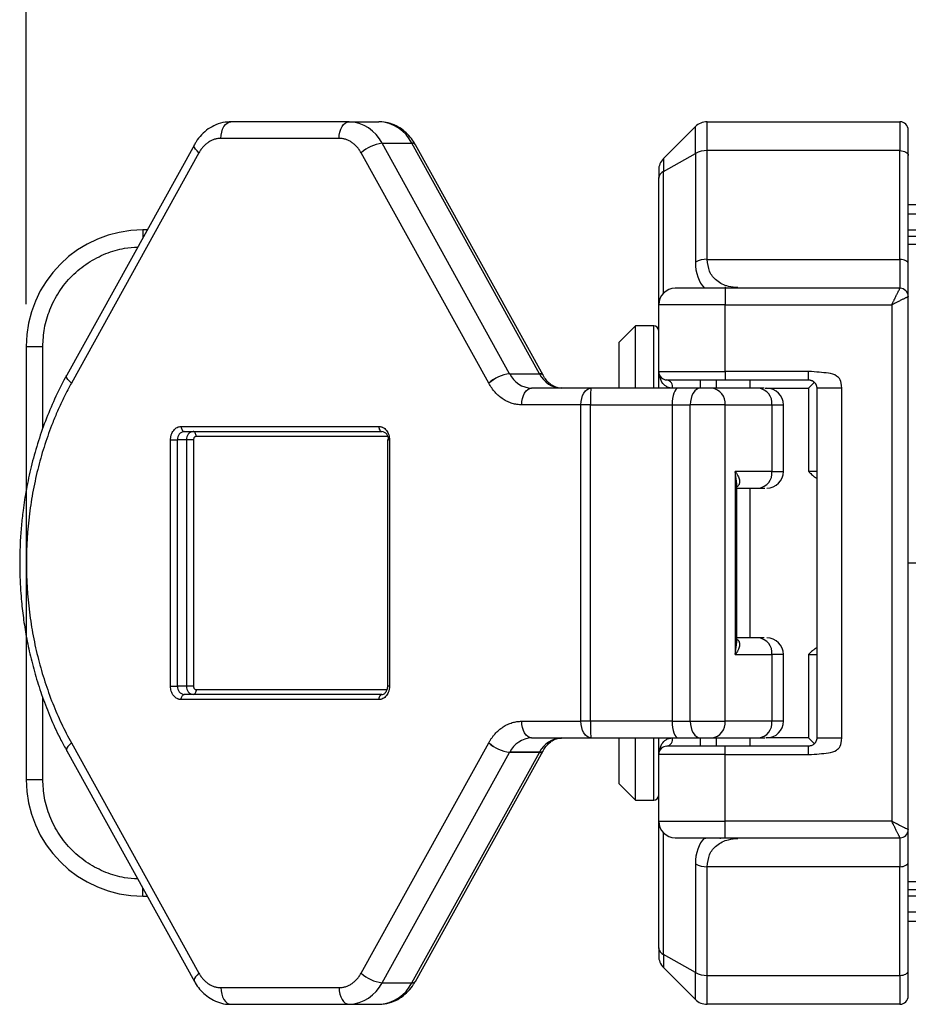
# Model space of a CAD drawing. Header units: millimetres. Extents: x 13 to 546, y 13 to 419.
# Tile 7 of 17: x 238 to 292, y 112 to 172. Entities that reach past the tile are written whole.
import ezdxf

# ---------------------------------------------------------------- set-up
doc = ezdxf.new("R2010")
doc.units = ezdxf.units.MM
doc.header["$LTSCALE"] = 2
doc.linetypes.add('SLD-Solid', pattern=[0])
doc.layers.add('DIMENSIONS', color=140, linetype='SLD-Solid', lineweight=25)
doc.styles.add('SLDTEXTSTYLE0', font='VERDANA.TTF')
doc.dimstyles.new('SLDDIMSTYLE0', dxfattribs={"dimtxt": 4.316016, "dimasz": 6.604, "dimexe": 0, "dimexo": 0.0625, "dimgap": 1.079004, "dimtad": 0, "dimtih": 1, "dimtoh": 1, "dimrnd": 1e-09, "dimzin": 12, "dimdsep": 46, "dimtxsty": 'SLDTEXTSTYLE0', "dimsah": 1, "dimcen": 0.09, "dimadec": 0, "dimazin": 3, "dimtfac": 1, "dimtofl": 0, "dimtmove": 0, "dimatfit": 3, "dimfxl": 0, "dimfrac": 2, "dimtolj": 1, "dimtzin": 12, "dimarcsym": 0})
doc.dimstyles.new('SLDDIMSTYLE1', dxfattribs={"dimtxt": 4.316016, "dimasz": 6.604, "dimexe": 0, "dimexo": 0.0625, "dimgap": 1.079004, "dimtad": 0, "dimtih": 1, "dimtoh": 1, "dimrnd": 1e-09, "dimzin": 4, "dimdsep": 46, "dimtxsty": 'SLDTEXTSTYLE0', "dimsah": 1, "dimcen": 0.09, "dimadec": 0, "dimazin": 1, "dimtfac": 1, "dimtofl": 0, "dimtmove": 0, "dimatfit": 3, "dimfxl": 0, "dimfrac": 2, "dimtolj": 1, "dimtzin": 12, "dimarcsym": 0})

# ---------------------------------------------------------------- blocks, each defined once
blk = doc.blocks.new('_D_3')
at = {"layer": 'DIMENSIONS'}
for p, q in [((238.736, 154.468), (238.736, 201.215)), ((324.736, 169.968), (324.736, 201.215)), ((238.736, 194.865), (269.722, 194.865)), ((275.57, 194.865), (274.121, 194.865)), ((274.121, 194.865), (274.121, 188.005)), ((288.395, 194.865), (289.845, 194.865)), ((289.845, 194.865), (289.845, 188.005)), ((324.736, 194.865), (294.244, 194.865)), ((274.121, 188.005), (275.57, 188.005)), ((289.845, 188.005), (288.395, 188.005))]:
    blk.add_line(p, q, dxfattribs=at)
for points in [[(238.736, 194.865), (245.34, 193.849), (245.34, 195.881)], [(324.736, 194.865), (318.132, 195.881), (318.132, 193.849)]]:
    blk.add_solid(points, dxfattribs=at)
at = {"layer": 'DIMENSIONS', "char_height": 4.2333, "attachment_point": 1, "style": 'SLDTEXTSTYLE0'}
for s, insert in [('86.0', (275.57, 201.208)), ('3.39', (275.57, 193.382))]:
    blk.add_mtext(s, dxfattribs=dict(at, insert=insert))
blk = doc.blocks.new('_D_5')
at = {"layer": 'DIMENSIONS'}
for p, q in [((238.736, 154.468), (238.736, 220.678)), ((429.936, 154.148), (429.936, 220.678)), ((238.736, 214.328), (312.827, 214.328)), ((318.675, 214.328), (317.226, 214.328)), ((317.226, 214.328), (317.226, 207.469)), ((331.5, 214.328), (332.95, 214.328)), ((332.95, 214.328), (332.95, 207.469)), ((429.936, 214.328), (337.349, 214.328)), ((317.226, 207.469), (318.675, 207.469)), ((332.95, 207.469), (331.5, 207.469))]:
    blk.add_line(p, q, dxfattribs=at)
for points in [[(238.736, 214.328), (245.34, 213.312), (245.34, 215.344)], [(429.936, 214.328), (423.332, 215.344), (423.332, 213.312)]]:
    blk.add_solid(points, dxfattribs=at)
at = {"layer": 'DIMENSIONS', "char_height": 4.2333, "attachment_point": 1, "style": 'SLDTEXTSTYLE0'}
for s, insert in [('191.2', (316.88, 220.671)), ('7.53', (318.675, 212.845))]:
    blk.add_mtext(s, dxfattribs=dict(at, insert=insert))

msp = doc.modelspace()

# ---------------------------------------------------------------- linework, layer by layer
for p, q in [((258.134, 165.428), (251.033, 165.428)), ((258.134, 165.428), (259.925, 165.428)), ((278.943, 165.135), (277.029, 163.221)), ((278.943, 163.525), (278.943, 165.135)), ((279.65, 163.691), (279.65, 165.428)), ((279.65, 165.428), (291.236, 165.428)), ((291.236, 165.428), (291.236, 163.691)), ((257.536, 164.428), (250.435, 164.428)), ((248.838, 164.05), (241.17, 150.213)), ((267.782, 150.297), (260.113, 164.133)), ((260.113, 164.133), (261.905, 164.133)), ((269.573, 150.297), (261.905, 164.133)), ((269.788, 150.213), (262.12, 164.05)), ((249.116, 163.565), (241.447, 149.728)), ((266.524, 149.728), (258.856, 163.565)), ((277.029, 162.442), (278.943, 163.525)), ((277.029, 163.221), (277.029, 162.442)), ((278.943, 163.525), (278.943, 157)), ((279.65, 157.165), (279.65, 163.691)), ((291.236, 163.691), (279.65, 163.691)), ((291.236, 157.165), (291.236, 163.691)), ((291.736, 156.882), (291.736, 163.408)), ((276.736, 154.428), (276.736, 162.042)), ((277.029, 155.135), (277.029, 162.442)), ((315.791, 160.428), (291.736, 160.428)), ((291.736, 159.904), (321.736, 159.904)), ((246, 158.928), (245.736, 158.928)), ((245.736, 158.928), (245.736, 158.452)), ((291.736, 158.928), (321.736, 158.928)), ((321.736, 158.53), (291.736, 158.53)), ((322.236, 158.052), (291.736, 158.052)), ((279.65, 157.165), (291.236, 157.165)), ((291.236, 157.165), (291.236, 155.428)), ((280.736, 155.52), (280.736, 155.428)), ((280.436, 155.464), (280.436, 155.428)), ((280.736, 155.428), (280.736, 154.428)), ((291.236, 155.428), (280.736, 155.428)), ((281.029, 155.428), (281.029, 155.458)), ((281.554, 155.436), (281.354, 155.456)), ((291.736, 122.928), (291.736, 154.928)), ((280.736, 154.428), (276.736, 154.428)), ((276.736, 150.428), (276.736, 154.428)), ((280.736, 150.428), (280.736, 154.428)), ((280.736, 154.428), (290.736, 154.428)), ((290.736, 154.428), (290.736, 123.428)), ((275.336, 153.178), (274.336, 152.178)), ((276.436, 153.178), (275.336, 153.178)), ((275.336, 149.428), (275.336, 153.178)), ((276.436, 149.428), (276.436, 153.178)), ((274.336, 152.178), (274.336, 149.428)), ((238.736, 151.928), (238.736, 125.928)), ((238.736, 151.928), (239.736, 151.928)), ((239.736, 147.011), (239.736, 151.928)), ((267.782, 150.297), (269.573, 150.297)), ((267.784, 150.292), (269.576, 150.292)), ((276.736, 150.428), (280.736, 150.428)), ((276.736, 149.428), (276.736, 150.428)), ((285.736, 150.428), (280.736, 150.428)), ((280.736, 150.428), (280.736, 149.928)), ((285.736, 149.928), (285.736, 150.428)), ((279.236, 149.928), (279.236, 149.428)), ((280.199, 149.928), (280.199, 149.428)), ((280.736, 149.928), (285.736, 149.928)), ((282.236, 149.428), (282.236, 149.928)), ((286.089, 149.782), (285.736, 149.428)), ((272.666, 149.428), (269.104, 149.428)), ((277.894, 149.428), (272.666, 149.428)), ((279.235, 149.428), (277.894, 149.428)), ((282.741, 149.428), (279.935, 149.428)), ((283.071, 149.428), (282.741, 149.428)), ((283.143, 149.428), (285.736, 149.428)), ((285.736, 149.428), (285.736, 144.428)), ((287.736, 149.428), (286.236, 149.428)), ((286.236, 149.428), (286.236, 128.428)), ((287.736, 128.428), (287.736, 149.428)), ((272.069, 148.428), (268.507, 148.428)), ((272.069, 129.428), (272.069, 148.428)), ((272.637, 148.428), (272.069, 148.428)), ((272.637, 129.428), (272.637, 148.428)), ((272.637, 148.428), (277.55, 148.428)), ((277.55, 148.428), (277.55, 129.428)), ((277.55, 148.428), (278.638, 148.428)), ((280.737, 148.428), (278.638, 148.428)), ((278.638, 129.428), (278.638, 148.428)), ((280.737, 129.428), (280.737, 148.428)), ((280.737, 148.428), (283.543, 148.428)), ((283.543, 148.428), (283.543, 144.428)), ((283.543, 148.428), (284.236, 148.428)), ((284.236, 144.428), (284.236, 148.428)), ((248.05, 147.128), (259.922, 147.128)), ((248.229, 146.828), (260.101, 146.828)), ((247.409, 131.528), (247.409, 146.328)), ((247.409, 146.328), (247.828, 146.328)), ((248.366, 146.328), (247.828, 146.328)), ((247.828, 131.528), (247.828, 146.328)), ((248.366, 146.328), (248.366, 131.528)), ((248.786, 146.328), (248.366, 146.328)), ((248.786, 146.328), (248.786, 131.528)), ((260.468, 146.528), (248.946, 146.528)), ((260.442, 146.328), (260.442, 131.528)), ((260.442, 146.328), (260.502, 146.328)), ((260.563, 146.328), (260.442, 146.328)), ((260.563, 146.328), (260.563, 131.528)), ((283.543, 144.428), (281.334, 144.428)), ((281.334, 144.428), (281.334, 133.428)), ((281.432, 143.684), (281.334, 144.428)), ((283.543, 144.428), (284.236, 144.428)), ((286.236, 144.428), (285.736, 144.428)), ((281.433, 134.172), (281.433, 143.684)), ((281.433, 143.428), (282.741, 143.428)), ((282.236, 134.428), (282.236, 143.428)), ((282.741, 143.428), (283.112, 143.428)), ((317.236, 138.928), (291.736, 138.928)), ((282.741, 134.428), (281.433, 134.428)), ((283.071, 134.428), (282.741, 134.428)), ((281.334, 133.428), (281.432, 134.172)), ((281.334, 133.428), (283.543, 133.428)), ((283.543, 133.428), (283.543, 129.428)), ((284.236, 133.428), (283.543, 133.428)), ((284.236, 129.428), (284.236, 133.428)), ((285.736, 133.428), (286.236, 133.428)), ((285.736, 133.428), (285.736, 128.428)), ((247.409, 131.528), (247.828, 131.528)), ((248.366, 131.528), (247.828, 131.528)), ((248.786, 131.528), (248.366, 131.528)), ((248.946, 131.328), (260.411, 131.328)), ((260.443, 131.528), (260.442, 131.528)), ((260.563, 131.528), (260.443, 131.528)), ((239.736, 125.928), (239.736, 130.824)), ((259.922, 130.728), (248.05, 130.728)), ((260.101, 131.028), (248.229, 131.028)), ((260.101, 131.028), (260.144, 131.028)), ((268.507, 129.428), (272.069, 129.428)), ((272.637, 129.428), (272.069, 129.428)), ((277.55, 129.428), (272.637, 129.428)), ((277.55, 129.428), (278.638, 129.428)), ((278.638, 129.428), (280.737, 129.428)), ((283.543, 129.428), (280.737, 129.428)), ((284.236, 129.428), (283.543, 129.428)), ((269.104, 128.428), (272.666, 128.428)), ((272.666, 128.428), (277.894, 128.428)), ((274.336, 128.428), (274.336, 125.678)), ((275.336, 124.678), (275.336, 128.428)), ((276.436, 124.678), (276.436, 128.428)), ((276.736, 127.428), (276.736, 128.428)), ((277.894, 128.428), (279.235, 128.428)), ((279.236, 128.428), (279.236, 127.928)), ((279.935, 128.428), (282.741, 128.428)), ((280.199, 128.428), (280.199, 127.928)), ((282.236, 127.928), (282.236, 128.428)), ((282.741, 128.428), (283.112, 128.428)), ((285.736, 128.428), (283.184, 128.428)), ((285.736, 128.428), (286.089, 128.074)), ((286.236, 128.428), (287.736, 128.428)), ((241.447, 128.128), (249.116, 114.291)), ((258.856, 114.291), (266.524, 128.128)), ((280.736, 127.428), (280.736, 127.928)), ((285.736, 127.928), (280.736, 127.928)), ((285.736, 127.428), (285.736, 127.928)), ((241.17, 127.643), (248.838, 113.806)), ((260.113, 113.723), (267.782, 127.559)), ((261.905, 113.723), (269.573, 127.559)), ((262.12, 113.806), (269.788, 127.643)), ((269.573, 127.559), (267.782, 127.559)), ((269.576, 127.564), (267.784, 127.564)), ((280.736, 127.428), (276.736, 127.428)), ((276.736, 123.428), (276.736, 127.428)), ((280.736, 123.428), (280.736, 127.428)), ((280.736, 127.428), (285.736, 127.428)), ((238.736, 125.928), (239.736, 125.928)), ((274.336, 125.678), (275.336, 124.678)), ((275.336, 124.678), (276.436, 124.678)), ((276.736, 123.428), (280.736, 123.428)), ((276.736, 115.814), (276.736, 123.428)), ((290.736, 123.428), (280.736, 123.428)), ((280.736, 122.428), (280.736, 123.428)), ((277.029, 115.414), (277.029, 122.721)), ((279.536, 122.428), (279.536, 122.37)), ((280.436, 122.428), (280.436, 122.37)), ((280.736, 122.428), (291.236, 122.428)), ((281.029, 122.383), (281.029, 122.428)), ((281.354, 122.4), (281.554, 122.42)), ((291.236, 122.428), (291.236, 120.691)), ((278.943, 120.856), (278.943, 114.331)), ((291.236, 120.691), (279.65, 120.691)), ((279.65, 114.165), (279.65, 120.691)), ((291.236, 114.165), (291.236, 120.691)), ((291.736, 114.448), (291.736, 120.974)), ((291.736, 119.804), (322.236, 119.804)), ((245.736, 118.928), (245.736, 119.404)), ((245.736, 118.928), (246, 118.928)), ((291.736, 119.326), (321.736, 119.326)), ((321.736, 118.928), (291.736, 118.928)), ((321.736, 117.952), (291.736, 117.952)), ((291.736, 117.428), (315.792, 117.428)), ((278.943, 114.331), (277.029, 115.414)), ((277.029, 115.414), (277.029, 114.635)), ((277.029, 114.635), (278.943, 112.721)), ((278.943, 112.721), (278.943, 114.331)), ((279.65, 114.165), (291.236, 114.165)), ((279.65, 112.428), (279.65, 114.165)), ((291.236, 114.165), (291.236, 112.428)), ((260.113, 113.723), (261.905, 113.723)), ((250.435, 113.428), (257.536, 113.428)), ((251.033, 112.428), (258.134, 112.428)), ((258.134, 112.428), (259.925, 112.428)), ((291.236, 112.428), (279.65, 112.428))]:
    msp.add_line(p, q)
at = {"flags": 128}
for points in [[(250.435, 164.428), (250.447, 164.623), (250.481, 164.811), (250.536, 164.984), (250.61, 165.135), (250.701, 165.259), (250.804, 165.352), (250.916, 165.409), (251.033, 165.428)], [(257.536, 164.428), (257.548, 164.623), (257.582, 164.811), (257.637, 164.984), (257.711, 165.135), (257.802, 165.259), (257.905, 165.352), (258.017, 165.409), (258.134, 165.428)], [(249.116, 163.565), (248.998, 163.676), (248.909, 163.782), (248.85, 163.881), (248.824, 163.967), (248.832, 164.038), (248.837, 164.048)], [(291.236, 163.691), (291.333, 163.685), (291.427, 163.669), (291.514, 163.643), (291.589, 163.608), (291.652, 163.565), (291.698, 163.516), (291.726, 163.463), (291.736, 163.408)], [(291.736, 156.882), (291.726, 156.938), (291.698, 156.991), (291.652, 157.04), (291.589, 157.082), (291.514, 157.118), (291.427, 157.144), (291.333, 157.16), (291.236, 157.165)], [(241.447, 149.728), (241.33, 149.839), (241.24, 149.946), (241.181, 150.044), (241.156, 150.13), (241.164, 150.201), (241.17, 150.213)], [(267.784, 150.292), (267.784, 150.292), (267.784, 150.293), (267.783, 150.294), (267.783, 150.294), (267.783, 150.295), (267.782, 150.296), (267.782, 150.296), (267.782, 150.297)], [(269.576, 150.292), (269.576, 150.292), (269.575, 150.293), (269.575, 150.294), (269.574, 150.294), (269.574, 150.295), (269.574, 150.296), (269.573, 150.296), (269.573, 150.297)], [(266.524, 149.728), (266.525, 149.728), (266.525, 149.727), (266.525, 149.727), (266.526, 149.726), (266.526, 149.725), (266.526, 149.725), (266.527, 149.724), (266.527, 149.723)], [(268.507, 148.428), (268.519, 148.623), (268.553, 148.811), (268.608, 148.984), (268.682, 149.135), (268.773, 149.259), (268.876, 149.352), (268.988, 149.409), (269.104, 149.428)], [(272.069, 148.428), (272.08, 148.623), (272.114, 148.811), (272.169, 148.984), (272.244, 149.135), (272.334, 149.259), (272.437, 149.352), (272.549, 149.409), (272.666, 149.428)], [(279.235, 149.428), (279.118, 149.409), (279.006, 149.352), (278.903, 149.259), (278.813, 149.135), (278.738, 148.984), (278.683, 148.811), (278.649, 148.623), (278.638, 148.428)], [(248.05, 147.128), (248.054, 147.069), (248.064, 147.013), (248.08, 146.961), (248.103, 146.916), (248.13, 146.879), (248.161, 146.851), (248.194, 146.834), (248.229, 146.828)], [(248.946, 146.528), (248.943, 146.587), (248.932, 146.643), (248.916, 146.695), (248.893, 146.74), (248.866, 146.777), (248.835, 146.805), (248.802, 146.822), (248.767, 146.828)], [(259.922, 147.128), (259.925, 147.069), (259.935, 147.013), (259.952, 146.961), (259.974, 146.916), (260.001, 146.879), (260.032, 146.851), (260.066, 146.834), (260.101, 146.828)], [(248.946, 131.328), (248.943, 131.269), (248.932, 131.213), (248.916, 131.161), (248.893, 131.116), (248.866, 131.079), (248.835, 131.051), (248.802, 131.034), (248.767, 131.028)], [(248.05, 130.728), (248.054, 130.787), (248.064, 130.843), (248.08, 130.895), (248.103, 130.94), (248.13, 130.977), (248.161, 131.005), (248.194, 131.022), (248.229, 131.028)], [(269.104, 128.428), (268.988, 128.447), (268.876, 128.504), (268.773, 128.597), (268.682, 128.721), (268.608, 128.872), (268.553, 129.045), (268.519, 129.233), (268.507, 129.428)], [(272.666, 128.428), (272.549, 128.447), (272.437, 128.504), (272.334, 128.597), (272.244, 128.721), (272.169, 128.872), (272.114, 129.045), (272.08, 129.233), (272.069, 129.428)], [(278.638, 129.428), (278.649, 129.233), (278.683, 129.045), (278.738, 128.872), (278.813, 128.721), (278.903, 128.597), (279.006, 128.504), (279.118, 128.447), (279.235, 128.428)], [(241.447, 128.128), (241.33, 128.017), (241.24, 127.91), (241.181, 127.812), (241.156, 127.726), (241.164, 127.655), (241.17, 127.643)], [(266.527, 128.133), (266.527, 128.132), (266.526, 128.131), (266.526, 128.131), (266.526, 128.13), (266.525, 128.13), (266.525, 128.129), (266.525, 128.128), (266.524, 128.128)], [(267.782, 127.559), (267.782, 127.56), (267.782, 127.561), (267.783, 127.561), (267.783, 127.562), (267.783, 127.562), (267.784, 127.563), (267.784, 127.564), (267.784, 127.564)], [(269.576, 127.564), (269.576, 127.564), (269.575, 127.563), (269.575, 127.562), (269.574, 127.562), (269.574, 127.561), (269.574, 127.561), (269.573, 127.56), (269.573, 127.559)], [(291.236, 120.691), (291.333, 120.696), (291.427, 120.712), (291.514, 120.738), (291.589, 120.774), (291.652, 120.816), (291.698, 120.865), (291.726, 120.918), (291.736, 120.974)], [(249.116, 114.291), (248.998, 114.18), (248.909, 114.074), (248.85, 113.975), (248.824, 113.889), (248.832, 113.819), (248.838, 113.807)], [(291.236, 114.165), (291.333, 114.171), (291.427, 114.187), (291.514, 114.213), (291.589, 114.248), (291.652, 114.291), (291.698, 114.34), (291.726, 114.393), (291.736, 114.448)], [(250.435, 113.428), (250.447, 113.233), (250.481, 113.045), (250.536, 112.872), (250.61, 112.721), (250.701, 112.597), (250.804, 112.504), (250.916, 112.447), (251.033, 112.428)], [(257.536, 113.428), (257.548, 113.233), (257.582, 113.045), (257.637, 112.872), (257.711, 112.721), (257.802, 112.597), (257.905, 112.504), (258.017, 112.447), (258.134, 112.428)]]:
    msp.add_lwpolyline(points, dxfattribs=at)
for centre, radius, start, end in [((258.032, 163.112), 2.319, 26.14666, 87.48751), ((259.823, 163.112), 2.319, 26.14666, 87.48751), ((279.65, 164.428), 1, 90, 135), ((291.236, 164.928), 0.5, 0, 90), ((260.395, 161.837), 2.313, 96.9839, 131.67989), ((261.941, 163.909), 0.228, 38.27422, 99.13536), ((277.736, 162.514), 1, 135, 180), ((279.621, 162.224), 1.467, 88.85202, 117.52276), ((277.226, 161.99), 0.493, 113.61925, 173.95537), ((245.736, 151.928), 7, 90, 180), ((279.621, 155.699), 1.467, 88.85202, 117.52276), ((277.736, 154.428), 1, 90, 180), ((291.236, 154.928), 0.5, 0, 90), ((276.436, 152.878), 0.3, 0, 90), ((268.063, 148.001), 2.313, 96.9839, 131.67989), ((268.066, 147.994), 2.315, 96.98003, 131.65936), ((269.172, 150.972), 1.546, 206.12862, 267.48556), ((269.609, 150.074), 0.226, 37.45581, 99.26443), ((269.612, 150.065), 0.229, 39.13868, 99.0032), ((270.964, 150.972), 1.546, 206.12862, 267.48556), ((277.236, 150.428), 0.5, 180, 270), ((277.132, 149.497), 0.443, 350.98068, 76.39946), ((281.252, 148.678), 8.619, 175.00633, 181.66081), ((279.823, 148.517), 0.918, 354.42453, 83.04295), ((282.63, 148.517), 0.918, 354.42453, 83.04295), ((283.236, 148.428), 1, 0, 90), ((248.285, 146.373), 0.459, 96.95705, 185.57547), ((248.822, 146.373), 0.459, 96.95705, 185.57547), ((260.045, 146.373), 0.459, 354.42453, 83.04295), ((282.63, 144.339), 0.918, 276.95705, 5.57547), ((283.236, 144.428), 1, 270, 0), ((282.63, 133.517), 0.918, 354.42453, 83.04295), ((283.236, 133.428), 1, 0, 90), ((248.285, 131.483), 0.459, 174.42453, 263.04295), ((248.822, 131.483), 0.459, 174.42453, 263.04295), ((260.262, 130.753), 0.341, 132.43496, 184.20471), ((260.104, 130.904), 0.124, 91.51834, 125.63178), ((281.252, 129.178), 8.619, 178.33919, 184.99367), ((279.823, 129.339), 0.918, 276.95705, 5.57547), ((282.63, 129.339), 0.918, 276.95705, 5.57547), ((283.236, 129.428), 1, 270, 0), ((269.172, 126.884), 1.546, 92.51444, 153.87138), ((270.964, 126.884), 1.546, 92.51444, 153.87138), ((277.132, 128.359), 0.443, 283.60054, 9.01932), ((268.063, 129.856), 2.313, 228.32011, 263.0161), ((268.066, 129.862), 2.315, 228.34064, 263.01997), ((277.236, 127.428), 0.5, 90, 180), ((269.609, 127.783), 0.227, 260.80107, 322.12799), ((269.612, 127.79), 0.229, 260.96259, 321.07553), ((245.736, 125.928), 7, 180, 270), ((276.436, 124.978), 0.3, 270, 0), ((277.736, 123.428), 1, 180, 270), ((291.236, 122.928), 0.5, 270, 0), ((279.621, 122.157), 1.467, 242.47724, 271.14798), ((277.226, 115.866), 0.493, 186.04463, 246.38075), ((277.736, 115.342), 1, 180, 225), ((260.395, 116.019), 2.313, 228.32011, 263.0161), ((279.621, 115.632), 1.467, 242.47724, 271.14798), ((258.032, 114.744), 2.319, 272.51249, 333.85334), ((259.823, 114.744), 2.319, 272.51249, 333.85334), ((261.941, 113.947), 0.228, 260.86464, 321.72578), ((279.65, 113.428), 1, 225, 270), ((291.236, 112.928), 0.5, 270, 360)]:
    msp.add_arc(centre, radius, start, end)
for centre, start_param, end_param in [((277.894, 148.428), 0, 1.570796), ((277.894, 129.428), 1.570796, 3.141593)]:
    msp.add_ellipse(centre, major_axis=(0, 1), ratio=0.344258, start_param=start_param, end_param=end_param)
for points, knots in [([(251.008, 165.413), (250.9, 165.413), (250.602, 165.414), (250.144, 165.269), (249.665, 165.009), (249.266, 164.657), (248.991, 164.328), (248.878, 164.105), (248.846, 164.044)], [0, 0, 0, 0, 0.1221314, 0.3376664, 0.5346194, 0.7318419, 0.9255284, 1, 1, 1, 1]), ([(262.115, 164.046), (262.101, 164.075), (262.018, 164.245), (261.807, 164.522), (261.475, 164.864), (261.073, 165.143), (260.614, 165.337), (260.221, 165.432), (259.988, 165.418), (259.926, 165.414)], [0, 0, 0, 0, 0.034267, 0.200652, 0.374106, 0.553507, 0.738559, 0.930184, 1, 1, 1, 1]), ([(250.435, 164.428), (250.404, 164.427), (250.34, 164.426), (250.245, 164.415), (250.151, 164.397), (250.024, 164.364), (249.868, 164.304), (249.689, 164.204), (249.52, 164.077), (249.367, 163.926), (249.229, 163.756), (249.154, 163.629), (249.116, 163.565)], [0, 0, 0, 0, 0.061656, 0.123126, 0.18463, 0.246385, 0.373086, 0.500054, 0.626754, 0.753722, 0.876795, 1, 1, 1, 1]), ([(258.856, 163.565), (258.838, 163.597), (258.801, 163.662), (258.739, 163.753), (258.674, 163.84), (258.58, 163.95), (258.452, 164.076), (258.284, 164.203), (258.104, 164.304), (257.917, 164.375), (257.727, 164.42), (257.6, 164.425), (257.536, 164.428)], [0, 0, 0, 0, 0.061656, 0.123126, 0.18463, 0.246385, 0.373086, 0.500054, 0.626754, 0.753722, 0.876795, 1, 1, 1, 1]), ([(239.736, 151.928), (239.755, 152.294), (239.796, 153.048), (240.129, 154.166), (240.683, 155.241), (241.463, 156.201), (242.422, 156.982), (243.498, 157.532), (244.516, 157.846), (245.167, 157.884), (245.43, 157.9)], [0, 0, 0, 0, 0.12045, 0.248115, 0.381087, 0.516881, 0.652675, 0.785647, 0.913312, 1, 1, 1, 1]), ([(281.502, 155.469), (281.305, 155.483), (280.828, 155.519), (280.224, 155.832), (279.743, 156.376), (279.68, 156.911), (279.65, 157.165)], [0, 0, 0, 0, 0.20568, 0.50111, 0.76278, 1, 1, 1, 1]), ([(290.736, 154.428), (290.752, 154.46), (290.782, 154.52), (290.824, 154.605), (290.861, 154.678), (290.892, 154.741), (290.945, 154.845), (291.013, 154.982), (291.092, 155.141), (291.155, 155.268), (291.201, 155.36), (291.23, 155.418), (291.234, 155.425), (291.236, 155.428)], [0, 0, 0, 0, 0.064023, 0.121264, 0.171722, 0.215397, 0.252292, 0.393298, 0.517977, 0.646632, 0.769291, 0.886771, 1, 1, 1, 1]), ([(291.736, 154.928), (291.735, 154.928), (291.733, 154.927), (291.72, 154.919), (291.697, 154.908), (291.665, 154.892), (291.624, 154.871), (291.573, 154.846), (291.513, 154.816), (291.423, 154.772), (291.29, 154.705), (291.123, 154.621), (290.934, 154.527), (290.809, 154.464), (290.736, 154.428)], [0, 0, 0, 0, 0.056197, 0.113334, 0.171539, 0.230929, 0.291619, 0.353713, 0.417309, 0.4825, 0.607104, 0.748081, 0.852898, 1, 1, 1, 1]), ([(241.174, 150.21), (241.143, 150.158), (240.873, 149.702), (240.436, 148.783), (239.874, 147.462), (239.406, 146.102), (239.026, 144.735), (238.739, 143.394), (238.553, 142.205), (238.437, 141.145), (238.36, 140.094), (238.349, 139.348), (238.343, 138.928)], [0, 0, 0, 0, 0.016069, 0.141223, 0.265695, 0.389033, 0.510287, 0.627038, 0.735975, 0.813202, 0.894877, 1, 1, 1, 1]), ([(270.892, 149.439), (270.854, 149.436), (270.72, 149.427), (270.496, 149.503), (270.222, 149.665), (269.987, 149.907), (269.842, 150.096), (269.79, 150.21), (269.789, 150.21)], [0, 0, 0, 0, 0.100414, 0.360084, 0.587613, 0.800356, 0.999262, 1, 1, 1, 1]), ([(277.569, 149.428), (277.502, 149.434), (277.359, 149.447), (277.127, 149.562), (276.875, 149.796), (276.832, 150.047), (276.809, 150.186)], [0, 0, 0, 0, 0.145732, 0.310035, 0.61794, 1, 1, 1, 1]), ([(287.736, 149.428), (287.736, 149.89), (287.578, 150.049), (287.28, 150.266), (287.111, 150.303), (286.761, 150.353), (286.58, 150.366), (286.192, 150.403), (285.985, 150.428), (285.736, 150.428)], [0, 0, 0, 0, 0.25, 0.25, 0.5, 0.5, 0.75, 0.75, 1, 1, 1, 1]), ([(241.447, 149.728), (241.388, 149.62), (241.269, 149.403), (241.098, 149.072), (240.932, 148.737), (240.772, 148.398), (240.618, 148.055), (240.469, 147.707), (240.201, 147.049), (239.845, 146.061), (239.453, 144.708), (239.141, 143.31), (238.838, 141.387), (238.684, 138.928), (238.838, 136.469), (239.141, 134.546), (239.452, 133.149), (239.845, 131.795), (240.233, 130.717), (240.578, 129.887), (240.85, 129.287), (241.138, 128.699), (241.344, 128.318), (241.447, 128.128)], [0, 0, 0, 0, 0.017161, 0.034305, 0.051439, 0.06857, 0.085705, 0.102853, 0.120019, 0.182108, 0.244219, 0.307793, 0.37139, 0.500002, 0.628614, 0.692188, 0.755785, 0.817874, 0.879985, 0.910004, 0.939987, 0.969972, 1, 1, 1, 1]), ([(268.507, 148.428), (268.46, 148.429), (268.364, 148.431), (268.222, 148.448), (268.08, 148.474), (267.89, 148.524), (267.656, 148.614), (267.387, 148.765), (267.133, 148.956), (266.904, 149.182), (266.698, 149.436), (266.584, 149.628), (266.527, 149.723)], [0, 0, 0, 0, 0.061672, 0.123147, 0.184645, 0.246383, 0.37313, 0.500054, 0.6268, 0.753725, 0.876818, 1, 1, 1, 1]), ([(277.236, 149.928), (277.236, 149.928), (277.605, 149.928), (278.917, 149.928), (279.808, 149.928), (280.736, 149.928)], [0, 0, 0, 0, 0.5, 0.5, 1, 1, 1, 1]), ([(285.736, 149.928), (285.754, 149.927), (285.789, 149.926), (285.84, 149.918), (285.887, 149.905), (285.931, 149.889), (285.972, 149.87), (286.008, 149.848), (286.041, 149.825), (286.07, 149.801), (286.095, 149.776), (286.118, 149.751), (286.143, 149.72), (286.166, 149.685), (286.184, 149.65), (286.196, 149.625), (286.208, 149.593), (286.222, 149.548), (286.234, 149.491), (286.235, 149.449), (286.236, 149.428)], [0, 0, 0, 0, 0.038908, 0.077215, 0.115938, 0.156059, 0.198466, 0.243912, 0.293011, 0.346249, 0.404011, 0.466596, 0.534238, 0.671945, 0.760787, 0.80078, 0.858701, 0.908446, 0.953889, 1, 1, 1, 1]), ([(247.409, 146.328), (247.409, 146.353), (247.41, 146.403), (247.419, 146.478), (247.433, 146.551), (247.46, 146.65), (247.51, 146.77), (247.593, 146.897), (247.695, 147.002), (247.809, 147.075), (247.929, 147.12), (248.01, 147.125), (248.05, 147.128)], [0, 0, 0, 0, 0.060243, 0.119999, 0.179808, 0.240207, 0.369955, 0.500129, 0.629877, 0.760052, 0.879922, 1, 1, 1, 1]), ([(259.922, 147.128), (259.942, 147.127), (259.982, 147.126), (260.042, 147.115), (260.101, 147.098), (260.18, 147.064), (260.276, 147.002), (260.378, 146.898), (260.462, 146.771), (260.52, 146.628), (260.557, 146.479), (260.561, 146.378), (260.563, 146.328)], [0, 0, 0, 0, 0.060243, 0.119999, 0.179808, 0.240207, 0.369955, 0.500129, 0.629877, 0.760052, 0.879922, 1, 1, 1, 1]), ([(248.946, 146.528), (248.935, 146.527), (248.914, 146.526), (248.884, 146.515), (248.856, 146.496), (248.824, 146.462), (248.792, 146.407), (248.788, 146.354), (248.786, 146.328)], [0, 0, 0, 0, 0.1272, 0.249746, 0.3727, 0.501075, 0.749743, 1, 1, 1, 1]), ([(281.334, 144.428), (281.359, 144.392), (281.405, 144.327), (281.457, 144.242), (281.508, 144.147), (281.555, 144.041), (281.593, 143.912), (281.606, 143.791), (281.589, 143.683), (281.547, 143.598), (281.486, 143.532), (281.425, 143.5), (281.396, 143.485)], [0, 0, 0, 0, 0.1049537, 0.188282, 0.2499849, 0.3831365, 0.4994218, 0.6340523, 0.7491591, 0.84189, 0.9245126, 1, 1, 1, 1]), ([(285.736, 144.428), (285.78, 144.384), (285.856, 144.307), (285.976, 144.199), (286.096, 144.102), (286.19, 144.049), (286.236, 144.023)], [0, 0, 0, 0, 0.288532, 0.500024, 0.75531, 1, 1, 1, 1]), ([(238.343, 138.928), (238.353, 138.376), (238.367, 137.601), (238.462, 136.461), (238.575, 135.492), (238.764, 134.346), (239.02, 133.159), (239.353, 131.938), (239.761, 130.706), (240.251, 129.484), (240.723, 128.458), (241.058, 127.863), (241.178, 127.65)], [0, 0, 0, 0, 0.1380524, 0.1940106, 0.2868531, 0.3832021, 0.4864962, 0.5942276, 0.7053903, 0.8191895, 0.9350702, 1, 1, 1, 1]), ([(281.396, 134.371), (281.411, 134.364), (281.441, 134.349), (281.479, 134.323), (281.513, 134.293), (281.542, 134.259), (281.566, 134.22), (281.591, 134.158), (281.606, 134.065), (281.588, 133.9), (281.523, 133.734), (281.429, 133.564), (281.369, 133.478), (281.334, 133.428)], [0, 0, 0, 0, 0.0371482, 0.075632, 0.1159099, 0.1583822, 0.2033908, 0.2512231, 0.366298, 0.500952, 0.7504968, 0.853738, 1, 1, 1, 1]), ([(286.236, 133.833), (286.205, 133.817), (286.144, 133.783), (286.055, 133.721), (285.963, 133.646), (285.855, 133.548), (285.779, 133.472), (285.736, 133.428)], [0, 0, 0, 0, 0.16101, 0.327719, 0.499586, 0.713088, 1, 1, 1, 1]), ([(248.05, 130.728), (248.03, 130.729), (247.99, 130.73), (247.93, 130.741), (247.871, 130.759), (247.792, 130.793), (247.695, 130.854), (247.594, 130.958), (247.51, 131.085), (247.451, 131.228), (247.415, 131.377), (247.411, 131.478), (247.409, 131.528)], [0, 0, 0, 0, 0.060243, 0.119999, 0.179808, 0.240207, 0.369955, 0.500129, 0.629877, 0.760052, 0.879922, 1, 1, 1, 1]), ([(248.786, 131.528), (248.786, 131.515), (248.787, 131.489), (248.796, 131.451), (248.811, 131.416), (248.838, 131.376), (248.883, 131.336), (248.925, 131.331), (248.946, 131.328)], [0, 0, 0, 0, 0.1272, 0.249746, 0.3727, 0.501075, 0.749743, 1, 1, 1, 1]), ([(260.563, 131.528), (260.563, 131.503), (260.562, 131.453), (260.553, 131.378), (260.539, 131.305), (260.512, 131.206), (260.462, 131.086), (260.378, 130.959), (260.277, 130.854), (260.162, 130.781), (260.043, 130.736), (259.962, 130.731), (259.922, 130.728)], [0, 0, 0, 0, 0.060243, 0.119999, 0.179808, 0.240207, 0.369955, 0.500129, 0.629877, 0.760052, 0.879922, 1, 1, 1, 1]), ([(260.443, 131.528), (260.436, 131.455), (260.422, 131.31), (260.323, 131.135), (260.187, 131.02), (260.084, 131.01), (260.032, 131.005)], [0, 0, 0, 0, 0.2586289, 0.5110394, 0.7579219, 1, 1, 1, 1]), ([(266.527, 128.133), (266.555, 128.181), (266.611, 128.278), (266.702, 128.415), (266.8, 128.545), (266.941, 128.711), (267.133, 128.9), (267.386, 129.091), (267.656, 129.242), (267.936, 129.349), (268.221, 129.416), (268.412, 129.424), (268.507, 129.428)], [0, 0, 0, 0, 0.061672, 0.123147, 0.184645, 0.246383, 0.37313, 0.500054, 0.6268, 0.753725, 0.876818, 1, 1, 1, 1]), ([(269.794, 127.645), (269.807, 127.671), (269.869, 127.797), (270.016, 127.983), (270.23, 128.193), (270.47, 128.339), (270.694, 128.421), (270.837, 128.418), (270.896, 128.417)], [0, 0, 0, 0, 0.045901, 0.226269, 0.415979, 0.618251, 0.841456, 1, 1, 1, 1]), ([(276.809, 127.67), (276.832, 127.809), (276.875, 128.06), (277.127, 128.294), (277.359, 128.409), (277.502, 128.422), (277.569, 128.428)], [0, 0, 0, 0, 0.382066, 0.689968, 0.85426, 1, 1, 1, 1]), ([(279.235, 128.428), (279.341, 128.428), (279.475, 128.428), (279.737, 128.428), (279.855, 128.428), (279.935, 128.428)], [0, 0, 0, 0, 0.5, 0.5, 1, 1, 1, 1]), ([(285.736, 127.428), (285.985, 127.428), (286.192, 127.453), (286.58, 127.49), (286.761, 127.503), (287.111, 127.553), (287.28, 127.59), (287.578, 127.807), (287.736, 127.966), (287.736, 128.428)], [0, 0, 0, 0, 0.25, 0.25, 0.5, 0.5, 0.75, 0.75, 1, 1, 1, 1]), ([(286.236, 128.428), (286.235, 128.411), (286.235, 128.38), (286.228, 128.336), (286.219, 128.296), (286.207, 128.26), (286.19, 128.215), (286.172, 128.183), (286.153, 128.152), (286.135, 128.127), (286.114, 128.1), (286.085, 128.069), (286.054, 128.041), (286.011, 128.009), (285.948, 127.972), (285.849, 127.936), (285.774, 127.931), (285.736, 127.928)], [0, 0, 0, 0, 0.036192, 0.069049, 0.100579, 0.144258, 0.200533, 0.325343, 0.395285, 0.466108, 0.549608, 0.629946, 0.691129, 0.745923, 0.83607, 0.917994, 1, 1, 1, 1]), ([(245.43, 119.956), (245.167, 119.972), (244.516, 120.01), (243.498, 120.324), (242.422, 120.874), (241.463, 121.656), (240.683, 122.615), (240.129, 123.69), (239.796, 124.808), (239.755, 125.562), (239.736, 125.928)], [0, 0, 0, 0, 0.086688, 0.214353, 0.347325, 0.483119, 0.618913, 0.751885, 0.87955, 1, 1, 1, 1]), ([(290.736, 123.428), (290.768, 123.412), (290.828, 123.382), (290.912, 123.34), (290.986, 123.303), (291.049, 123.272), (291.153, 123.219), (291.29, 123.151), (291.449, 123.072), (291.576, 123.009), (291.668, 122.963), (291.725, 122.934), (291.732, 122.93), (291.736, 122.928)], [0, 0, 0, 0, 0.064023, 0.121264, 0.171722, 0.215397, 0.252292, 0.393298, 0.517977, 0.646632, 0.769291, 0.886771, 1, 1, 1, 1]), ([(291.236, 122.428), (291.235, 122.429), (291.235, 122.431), (291.227, 122.444), (291.216, 122.467), (291.2, 122.499), (291.179, 122.54), (291.154, 122.591), (291.124, 122.651), (291.08, 122.741), (291.013, 122.874), (290.929, 123.041), (290.835, 123.23), (290.772, 123.355), (290.736, 123.428)], [0, 0, 0, 0, 0.056197, 0.113334, 0.171539, 0.230929, 0.291619, 0.353713, 0.417309, 0.4825, 0.607104, 0.748081, 0.852898, 1, 1, 1, 1]), ([(279.65, 120.691), (279.68, 120.945), (279.743, 121.48), (280.224, 122.024), (280.828, 122.337), (281.305, 122.373), (281.502, 122.387)], [0, 0, 0, 0, 0.237216, 0.49889, 0.79432, 1, 1, 1, 1]), ([(249.116, 114.291), (249.134, 114.259), (249.171, 114.194), (249.232, 114.103), (249.298, 114.016), (249.391, 113.906), (249.52, 113.78), (249.688, 113.653), (249.868, 113.552), (250.054, 113.481), (250.245, 113.436), (250.372, 113.431), (250.435, 113.428)], [0, 0, 0, 0, 0.061656, 0.123126, 0.18463, 0.246385, 0.373086, 0.500054, 0.626754, 0.753722, 0.876795, 1, 1, 1, 1]), ([(257.536, 113.428), (257.568, 113.429), (257.632, 113.43), (257.727, 113.441), (257.821, 113.459), (257.948, 113.492), (258.104, 113.552), (258.283, 113.652), (258.452, 113.779), (258.605, 113.93), (258.742, 114.1), (258.818, 114.227), (258.856, 114.291)], [0, 0, 0, 0, 0.061656, 0.123126, 0.18463, 0.246385, 0.373086, 0.500054, 0.626754, 0.753722, 0.876795, 1, 1, 1, 1]), ([(248.842, 113.81), (248.856, 113.781), (248.939, 113.611), (249.151, 113.334), (249.482, 112.992), (249.885, 112.713), (250.344, 112.519), (250.737, 112.424), (250.969, 112.438), (251.032, 112.442)], [0, 0, 0, 0, 0.034297, 0.200674, 0.374119, 0.553512, 0.738555, 0.93017, 1, 1, 1, 1]), ([(259.95, 112.443), (260.058, 112.443), (260.356, 112.442), (260.814, 112.587), (261.293, 112.847), (261.692, 113.199), (261.967, 113.528), (262.08, 113.751), (262.112, 113.812)], [0, 0, 0, 0, 0.122133, 0.337672, 0.534628, 0.731853, 0.925543, 1, 1, 1, 1])]:
    msp.add_open_spline(points, degree=3, knots=knots)
for points in [[(291.736, 163.408), (291.736, 164.359), (291.736, 164.928), (291.736, 164.928)], [(276.736, 162.514), (276.736, 162.514), (276.736, 162.337), (276.736, 162.042)], [(278.943, 157), (278.943, 156.347), (279.134, 155.804), (279.496, 155.428)], [(291.736, 154.928), (291.736, 154.928), (291.736, 155.659), (291.736, 156.882)], [(280.736, 155.428), (279.08, 155.428), (277.736, 155.428), (277.736, 155.428)], [(279.935, 149.428), (279.77, 149.428), (279.456, 149.428), (279.235, 149.428)], [(280.736, 127.928), (278.804, 127.928), (277.236, 127.928), (277.236, 127.928)], [(277.736, 122.428), (277.736, 122.428), (279.08, 122.428), (280.736, 122.428)], [(279.496, 122.428), (279.134, 122.052), (278.943, 121.509), (278.943, 120.856)], [(291.736, 120.974), (291.736, 122.197), (291.736, 122.928), (291.736, 122.928)], [(276.736, 115.814), (276.736, 115.519), (276.736, 115.342), (276.736, 115.342)], [(291.736, 112.928), (291.736, 112.928), (291.736, 113.497), (291.736, 114.448)]]:
    msp.add_open_spline(points, degree=3)

# ---------------------------------------------------------------- dimensions: what is measured, and where the dimension line sits
at = {"layer": 'DIMENSIONS'}
for base, p1, p2, dimstyle, picture, middle in [((238.736, 214.328), (429.936, 151.608), (238.736, 151.928), 'SLDDIMSTYLE0', '_D_5', (325.088, 214.328)), ((324.736, 194.865), (238.736, 151.928), (324.736, 167.428), 'SLDDIMSTYLE1', '_D_3', (281.983, 194.865))]:
    dim = msp.add_linear_dim(base=base, p1=p1, p2=p2, dimstyle=dimstyle, dxfattribs=at)
    dim.commit()
    dim.dimension.update_dxf_attribs({"geometry": picture, "text_midpoint": middle, "dimtype": 160})

doc.saveas('drawing.dxf')
